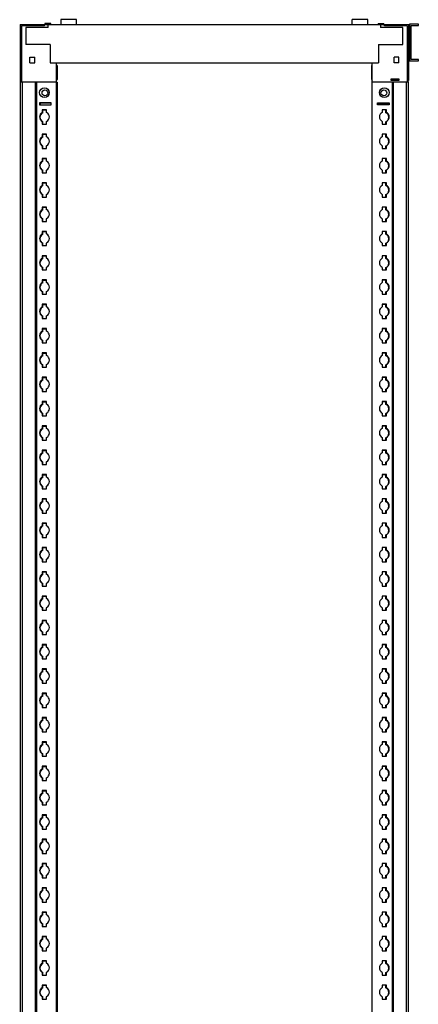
# Model space of a CAD drawing. Header units: millimetres. Extents: x 661 to 1073, y 194 to 2199.
# Tile 2 of 2: x 663 to 1073, y 1187 to 2199. Entities that reach past the tile are written whole.
import ezdxf

# ---------------------------------------------------------------- set-up
doc = ezdxf.new("R2010")
doc.units = ezdxf.units.MM
doc.header["$LTSCALE"] = 155.654341
doc.layers.get('0').update_dxf_attribs({"linetype": 'CONTINUOUS'})
doc.layers.add('INTFCLR_18', color=7, linetype='CONTINUOUS')
doc.layers.add('INTFCLR_86634', color=7, linetype='CONTINUOUS')

msp = doc.modelspace()

# ---------------------------------------------------------------- linework, layer by layer
at = {"color": 7}
for p, q in [((705.1, 2199.4), (705.1, 2194.4)), ((721.1, 2199.4), (705.1, 2199.4)), ((721.1, 2194.4), (721.1, 2199.4)), ((1005.1, 2194.4), (1005.1, 2199.4)), ((1021.1, 2199.4), (1005.1, 2199.4)), ((1021.1, 2194.4), (1021.1, 2199.4)), ((663.1, 2194.4), (663.1, 2136.9)), ((663.1, 2194.4), (1063.1, 2194.4)), ((664.6, 2192.9), (664.6, 2135.4)), ((688.1, 2192.9), (664.6, 2192.9)), ((669.1, 2191.4), (669.1, 2173.9)), ((692.1, 2191.4), (669.1, 2191.4)), ((688.1, 2192.9), (688.1, 2194.4)), ((688.6, 2195.4), (688.6, 2194.4)), ((694.6, 2195.4), (688.6, 2195.4)), ((692.1, 2191.4), (692.1, 2194.4)), ((694.6, 2194.4), (694.6, 2195.4)), ((1031.6, 2195.4), (1031.6, 2194.4)), ((1031.6, 2195.4), (1037.6, 2195.4)), ((1034.1, 2194.4), (1034.1, 2191.4)), ((1057.1, 2191.4), (1034.1, 2191.4)), ((1037.6, 2194.4), (1037.6, 2195.4)), ((1038.1, 2192.9), (1038.1, 2194.4)), ((1061.6, 2192.9), (1038.1, 2192.9)), ((1057.1, 2173.9), (1057.1, 2191.4)), ((1061.6, 2192.9), (1061.6, 2135.4)), ((1063.1, 2194.4), (1063.1, 2136.9)), ((1064.1, 2194), (1063.1, 2194)), ((1064.1, 2194.8), (1064.1, 2156.9)), ((1073.1, 2194.8), (1064.1, 2194.8)), ((1065.6, 2158.4), (1065.6, 2193.3)), ((1065.6, 2193.3), (1073.1, 2193.3)), ((1073.1, 2193.3), (1073.1, 2194.8)), ((694.1, 2173.9), (669.1, 2173.9)), ((694.1, 2173.9), (694.1, 2154.9)), ((1032.1, 2173.9), (1032.1, 2154.9)), ((1032.1, 2173.9), (1057.1, 2173.9)), ((1064.1, 2157.7), (1063.1, 2157.7)), ((1064.1, 2156.9), (1073.1, 2156.9)), ((1073.1, 2158.4), (1065.6, 2158.4)), ((1073.1, 2156.9), (1073.1, 2158.4)), ((694.1, 2154.9), (1032.1, 2154.9)), ((700.6, 250.9), (700.6, 2154.9)), ((701.1, 2152.1), (700.6, 2152.1)), ((701.1, 2152.1), (701.1, 2137.9)), ((1025.1, 2137.9), (1025.1, 2152.1)), ((1025.6, 2152.1), (1025.1, 2152.1)), ((1025.6, 250.9), (1025.6, 2154.9)), ((664.6, 2140.4), (663.1, 2140.4)), ((663.1, 2136.9), (664.6, 2136.9)), ((663.6, 2135.4), (663.6, 2136.9)), ((700.6, 2138.4), (701.1, 2138.4)), ((1025.1, 2138.4), (1025.6, 2138.4)), ((1045.1, 2136.9), (1045.1, 2138.4)), ((1045.1, 2138.4), (1053.1, 2138.4)), ((1053.1, 2136.9), (1045.1, 2136.9)), ((1053.1, 2138.4), (1053.1, 2136.9)), ((1061.6, 2140.4), (1063.1, 2140.4)), ((1063.1, 2136.9), (1061.6, 2136.9)), ((1062.6, 2135.4), (1062.6, 2136.9)), ((663.1, 2135.4), (663.1, 288.4)), ((663.1, 2135.4), (700.6, 2135.4)), ((665.3, 2135.4), (665.3, 288.4)), ((678.9, 288.4), (678.9, 2135.4)), ((680.1, 288.4), (680.1, 2135.4)), ((700.6, 2135.1), (701.1, 2135.1)), ((701.1, 2135.1), (701.1, 288.1)), ((1025.1, 2135.1), (1025.1, 288.1)), ((1025.1, 2135.1), (1025.6, 2135.1)), ((1025.6, 2135.4), (1063.1, 2135.4)), ((1046.1, 2135.4), (1046.1, 288.4)), ((1047.2, 2135.4), (1047.2, 288.4)), ((1060.8, 288.4), (1060.8, 2135.4)), ((1063.1, 288.4), (1063.1, 2135.4)), ((683.1, 2113.9), (683.1, 2111.9)), ((695.1, 2113.9), (683.1, 2113.9)), ((683.1, 2111.9), (695.1, 2111.9)), ((683.6, 2113.6), (683.6, 2111.9)), ((695.1, 2113.6), (683.6, 2113.6)), ((685.9, 2106.7), (685.9, 2104)), ((690.2, 2106.7), (685.9, 2106.7)), ((686.4, 2103.7), (686.4, 2106.5)), ((686.4, 2106.5), (690.2, 2106.5)), ((690.2, 2104), (690.2, 2106.7)), ((695.1, 2111.9), (695.1, 2113.9)), ((1031.1, 2111.9), (1031.1, 2113.9)), ((1031.1, 2113.9), (1043.1, 2113.9)), ((1031.1, 2113.6), (1042.6, 2113.6)), ((1043.1, 2111.9), (1031.1, 2111.9)), ((1035.9, 2106.7), (1035.9, 2104)), ((1040.2, 2106.7), (1035.9, 2106.7)), ((1039.7, 2106.5), (1035.9, 2106.5)), ((1039.7, 2103.7), (1039.7, 2106.5)), ((1040.2, 2104), (1040.2, 2106.7)), ((1042.6, 2113.6), (1042.6, 2111.9)), ((1043.1, 2113.9), (1043.1, 2111.9)), ((685.9, 2094.7), (685.9, 2092)), ((685.9, 2092), (690.2, 2092)), ((686.4, 2092), (686.4, 2094.5)), ((690.2, 2092), (690.2, 2094.7)), ((1035.9, 2094.7), (1035.9, 2092)), ((1035.9, 2092), (1040.2, 2092)), ((1039.7, 2092), (1039.7, 2094.5)), ((1040.2, 2092), (1040.2, 2094.7)), ((685.9, 2081.7), (685.9, 2079)), ((690.2, 2081.7), (685.9, 2081.7)), ((686.4, 2078.7), (686.4, 2081.5)), ((686.4, 2081.5), (690.2, 2081.5)), ((690.2, 2079), (690.2, 2081.7)), ((1035.9, 2081.7), (1035.9, 2079)), ((1040.2, 2081.7), (1035.9, 2081.7)), ((1039.7, 2081.5), (1035.9, 2081.5)), ((1039.7, 2078.7), (1039.7, 2081.5)), ((1040.2, 2079), (1040.2, 2081.7)), ((685.9, 2069.7), (685.9, 2067)), ((685.9, 2067), (690.2, 2067)), ((686.4, 2067), (686.4, 2069.5)), ((690.2, 2067), (690.2, 2069.7)), ((1035.9, 2069.7), (1035.9, 2067)), ((1035.9, 2067), (1040.2, 2067)), ((1039.7, 2067), (1039.7, 2069.5)), ((1040.2, 2067), (1040.2, 2069.7)), ((685.9, 2056.7), (685.9, 2054)), ((690.2, 2056.7), (685.9, 2056.7)), ((686.4, 2053.7), (686.4, 2056.5)), ((686.4, 2056.5), (690.2, 2056.5)), ((690.2, 2054), (690.2, 2056.7)), ((1035.9, 2056.7), (1035.9, 2054)), ((1040.2, 2056.7), (1035.9, 2056.7)), ((1039.7, 2056.5), (1035.9, 2056.5)), ((1039.7, 2053.7), (1039.7, 2056.5)), ((1040.2, 2054), (1040.2, 2056.7)), ((685.9, 2044.7), (685.9, 2042)), ((685.9, 2042), (690.2, 2042)), ((686.4, 2042), (686.4, 2044.5)), ((690.2, 2042), (690.2, 2044.7)), ((1035.9, 2044.7), (1035.9, 2042)), ((1035.9, 2042), (1040.2, 2042)), ((1039.7, 2042), (1039.7, 2044.5)), ((1040.2, 2042), (1040.2, 2044.7)), ((685.9, 2031.7), (685.9, 2029)), ((690.2, 2031.7), (685.9, 2031.7)), ((686.4, 2028.7), (686.4, 2031.5)), ((686.4, 2031.5), (690.2, 2031.5)), ((690.2, 2029), (690.2, 2031.7)), ((1035.9, 2031.7), (1035.9, 2029)), ((1040.2, 2031.7), (1035.9, 2031.7)), ((1039.7, 2031.5), (1035.9, 2031.5)), ((1039.7, 2028.7), (1039.7, 2031.5)), ((1040.2, 2029), (1040.2, 2031.7)), ((685.9, 2019.7), (685.9, 2017)), ((685.9, 2017), (690.2, 2017)), ((686.4, 2017), (686.4, 2019.5)), ((690.2, 2017), (690.2, 2019.7)), ((1035.9, 2019.7), (1035.9, 2017)), ((1035.9, 2017), (1040.2, 2017)), ((1039.7, 2017), (1039.7, 2019.5)), ((1040.2, 2017), (1040.2, 2019.7)), ((685.9, 2006.7), (685.9, 2004)), ((690.2, 2006.7), (685.9, 2006.7)), ((686.4, 2003.7), (686.4, 2006.5)), ((686.4, 2006.5), (690.2, 2006.5)), ((690.2, 2004), (690.2, 2006.7)), ((1035.9, 2006.7), (1035.9, 2004)), ((1040.2, 2006.7), (1035.9, 2006.7)), ((1039.7, 2006.5), (1035.9, 2006.5)), ((1039.7, 2003.7), (1039.7, 2006.5)), ((1040.2, 2004), (1040.2, 2006.7)), ((685.9, 1994.7), (685.9, 1992)), ((690.2, 1992), (690.2, 1994.7)), ((1035.9, 1994.7), (1035.9, 1992)), ((1040.2, 1992), (1040.2, 1994.7)), ((685.9, 1992), (690.2, 1992)), ((686.4, 1992), (686.4, 1994.5)), ((1035.9, 1992), (1040.2, 1992)), ((1039.7, 1992), (1039.7, 1994.5)), ((685.9, 1981.7), (685.9, 1979)), ((690.2, 1981.7), (685.9, 1981.7)), ((686.4, 1978.7), (686.4, 1981.5)), ((686.4, 1981.5), (690.2, 1981.5)), ((690.2, 1979), (690.2, 1981.7)), ((1035.9, 1981.7), (1035.9, 1979)), ((1040.2, 1981.7), (1035.9, 1981.7)), ((1039.7, 1981.5), (1035.9, 1981.5)), ((1039.7, 1978.7), (1039.7, 1981.5)), ((1040.2, 1979), (1040.2, 1981.7)), ((685.9, 1969.7), (685.9, 1967)), ((685.9, 1967), (690.2, 1967)), ((686.4, 1967), (686.4, 1969.5)), ((690.2, 1967), (690.2, 1969.7)), ((1035.9, 1969.7), (1035.9, 1967)), ((1035.9, 1967), (1040.2, 1967)), ((1039.7, 1967), (1039.7, 1969.5)), ((1040.2, 1967), (1040.2, 1969.7)), ((685.9, 1956.7), (685.9, 1954)), ((690.2, 1956.7), (685.9, 1956.7)), ((686.4, 1953.7), (686.4, 1956.5)), ((686.4, 1956.5), (690.2, 1956.5)), ((690.2, 1954), (690.2, 1956.7)), ((1035.9, 1956.7), (1035.9, 1954)), ((1040.2, 1956.7), (1035.9, 1956.7)), ((1039.7, 1956.5), (1035.9, 1956.5)), ((1039.7, 1953.7), (1039.7, 1956.5)), ((1040.2, 1954), (1040.2, 1956.7)), ((685.9, 1944.7), (685.9, 1942)), ((686.4, 1942), (686.4, 1944.5)), ((690.2, 1942), (690.2, 1944.7)), ((1035.9, 1944.7), (1035.9, 1942)), ((1039.7, 1942), (1039.7, 1944.5)), ((1040.2, 1942), (1040.2, 1944.7)), ((685.9, 1942), (690.2, 1942)), ((1035.9, 1942), (1040.2, 1942)), ((685.9, 1931.7), (685.9, 1929)), ((690.2, 1931.7), (685.9, 1931.7)), ((686.4, 1928.7), (686.4, 1931.5)), ((686.4, 1931.5), (690.2, 1931.5)), ((690.2, 1929), (690.2, 1931.7)), ((1035.9, 1931.7), (1035.9, 1929)), ((1040.2, 1931.7), (1035.9, 1931.7)), ((1039.7, 1931.5), (1035.9, 1931.5)), ((1039.7, 1928.7), (1039.7, 1931.5)), ((1040.2, 1929), (1040.2, 1931.7)), ((685.9, 1919.7), (685.9, 1917)), ((685.9, 1917), (690.2, 1917)), ((686.4, 1917), (686.4, 1919.5)), ((690.2, 1917), (690.2, 1919.7)), ((1035.9, 1919.7), (1035.9, 1917)), ((1035.9, 1917), (1040.2, 1917)), ((1039.7, 1917), (1039.7, 1919.5)), ((1040.2, 1917), (1040.2, 1919.7)), ((685.9, 1906.7), (685.9, 1904)), ((690.2, 1906.7), (685.9, 1906.7)), ((686.4, 1903.7), (686.4, 1906.5)), ((686.4, 1906.5), (690.2, 1906.5)), ((690.2, 1904), (690.2, 1906.7)), ((1035.9, 1906.7), (1035.9, 1904)), ((1040.2, 1906.7), (1035.9, 1906.7)), ((1039.7, 1906.5), (1035.9, 1906.5)), ((1039.7, 1903.7), (1039.7, 1906.5)), ((1040.2, 1904), (1040.2, 1906.7)), ((685.9, 1894.7), (685.9, 1892)), ((686.4, 1892), (686.4, 1894.5)), ((690.2, 1892), (690.2, 1894.7)), ((1035.9, 1894.7), (1035.9, 1892)), ((1039.7, 1892), (1039.7, 1894.5)), ((1040.2, 1892), (1040.2, 1894.7)), ((685.9, 1892), (690.2, 1892)), ((1035.9, 1892), (1040.2, 1892)), ((685.9, 1881.7), (685.9, 1879)), ((690.2, 1881.7), (685.9, 1881.7)), ((686.4, 1878.7), (686.4, 1881.5)), ((686.4, 1881.5), (690.2, 1881.5)), ((690.2, 1879), (690.2, 1881.7)), ((1035.9, 1881.7), (1035.9, 1879)), ((1040.2, 1881.7), (1035.9, 1881.7)), ((1039.7, 1881.5), (1035.9, 1881.5)), ((1039.7, 1878.7), (1039.7, 1881.5)), ((1040.2, 1879), (1040.2, 1881.7)), ((685.9, 1869.7), (685.9, 1867)), ((685.9, 1867), (690.2, 1867)), ((686.4, 1867), (686.4, 1869.5)), ((690.2, 1867), (690.2, 1869.7)), ((1035.9, 1869.7), (1035.9, 1867)), ((1035.9, 1867), (1040.2, 1867)), ((1039.7, 1867), (1039.7, 1869.5)), ((1040.2, 1867), (1040.2, 1869.7)), ((685.9, 1856.7), (685.9, 1854)), ((690.2, 1856.7), (685.9, 1856.7)), ((686.4, 1853.7), (686.4, 1856.5)), ((686.4, 1856.5), (690.2, 1856.5)), ((690.2, 1854), (690.2, 1856.7)), ((1035.9, 1856.7), (1035.9, 1854)), ((1040.2, 1856.7), (1035.9, 1856.7)), ((1039.7, 1856.5), (1035.9, 1856.5)), ((1039.7, 1853.7), (1039.7, 1856.5)), ((1040.2, 1854), (1040.2, 1856.7)), ((685.9, 1844.7), (685.9, 1842)), ((686.4, 1842), (686.4, 1844.5)), ((690.2, 1842), (690.2, 1844.7)), ((1035.9, 1844.7), (1035.9, 1842)), ((1039.7, 1842), (1039.7, 1844.5)), ((1040.2, 1842), (1040.2, 1844.7)), ((685.9, 1842), (690.2, 1842)), ((1035.9, 1842), (1040.2, 1842)), ((685.9, 1831.7), (685.9, 1829)), ((690.2, 1831.7), (685.9, 1831.7)), ((686.4, 1828.7), (686.4, 1831.5)), ((686.4, 1831.5), (690.2, 1831.5)), ((690.2, 1829), (690.2, 1831.7)), ((1035.9, 1831.7), (1035.9, 1829)), ((1040.2, 1831.7), (1035.9, 1831.7)), ((1039.7, 1831.5), (1035.9, 1831.5)), ((1039.7, 1828.7), (1039.7, 1831.5)), ((1040.2, 1829), (1040.2, 1831.7)), ((685.9, 1819.7), (685.9, 1817)), ((685.9, 1817), (690.2, 1817)), ((686.4, 1817), (686.4, 1819.5)), ((690.2, 1817), (690.2, 1819.7)), ((1035.9, 1819.7), (1035.9, 1817)), ((1035.9, 1817), (1040.2, 1817)), ((1039.7, 1817), (1039.7, 1819.5)), ((1040.2, 1817), (1040.2, 1819.7)), ((685.9, 1806.7), (685.9, 1804)), ((690.2, 1806.7), (685.9, 1806.7)), ((686.4, 1803.7), (686.4, 1806.5)), ((686.4, 1806.5), (690.2, 1806.5)), ((690.2, 1804), (690.2, 1806.7)), ((1035.9, 1806.7), (1035.9, 1804)), ((1040.2, 1806.7), (1035.9, 1806.7)), ((1039.7, 1806.5), (1035.9, 1806.5)), ((1039.7, 1803.7), (1039.7, 1806.5)), ((1040.2, 1804), (1040.2, 1806.7)), ((685.9, 1794.7), (685.9, 1792)), ((686.4, 1792), (686.4, 1794.5)), ((690.2, 1792), (690.2, 1794.7)), ((1035.9, 1794.7), (1035.9, 1792)), ((1039.7, 1792), (1039.7, 1794.5)), ((1040.2, 1792), (1040.2, 1794.7)), ((685.9, 1792), (690.2, 1792)), ((1035.9, 1792), (1040.2, 1792)), ((685.9, 1781.7), (685.9, 1779)), ((690.2, 1781.7), (685.9, 1781.7)), ((686.4, 1778.7), (686.4, 1781.5)), ((686.4, 1781.5), (690.2, 1781.5)), ((690.2, 1779), (690.2, 1781.7)), ((1035.9, 1781.7), (1035.9, 1779)), ((1040.2, 1781.7), (1035.9, 1781.7)), ((1039.7, 1781.5), (1035.9, 1781.5)), ((1039.7, 1778.7), (1039.7, 1781.5)), ((1040.2, 1779), (1040.2, 1781.7)), ((685.9, 1769.7), (685.9, 1767)), ((685.9, 1767), (690.2, 1767)), ((686.4, 1767), (686.4, 1769.5)), ((690.2, 1767), (690.2, 1769.7)), ((1035.9, 1769.7), (1035.9, 1767)), ((1035.9, 1767), (1040.2, 1767)), ((1039.7, 1767), (1039.7, 1769.5)), ((1040.2, 1767), (1040.2, 1769.7)), ((685.9, 1756.7), (685.9, 1754)), ((690.2, 1756.7), (685.9, 1756.7)), ((686.4, 1753.7), (686.4, 1756.5)), ((686.4, 1756.5), (690.2, 1756.5)), ((690.2, 1754), (690.2, 1756.7)), ((1035.9, 1756.7), (1035.9, 1754)), ((1040.2, 1756.7), (1035.9, 1756.7)), ((1039.7, 1756.5), (1035.9, 1756.5)), ((1039.7, 1753.7), (1039.7, 1756.5)), ((1040.2, 1754), (1040.2, 1756.7)), ((685.9, 1744.7), (685.9, 1742)), ((685.9, 1742), (690.2, 1742)), ((686.4, 1742), (686.4, 1744.5)), ((690.2, 1742), (690.2, 1744.7)), ((1035.9, 1744.7), (1035.9, 1742)), ((1035.9, 1742), (1040.2, 1742)), ((1039.7, 1742), (1039.7, 1744.5)), ((1040.2, 1742), (1040.2, 1744.7)), ((685.9, 1731.7), (685.9, 1729)), ((690.2, 1731.7), (685.9, 1731.7)), ((686.4, 1728.7), (686.4, 1731.5)), ((686.4, 1731.5), (690.2, 1731.5)), ((690.2, 1729), (690.2, 1731.7)), ((1035.9, 1731.7), (1035.9, 1729)), ((1040.2, 1731.7), (1035.9, 1731.7)), ((1039.7, 1731.5), (1035.9, 1731.5)), ((1039.7, 1728.7), (1039.7, 1731.5)), ((1040.2, 1729), (1040.2, 1731.7)), ((685.9, 1719.7), (685.9, 1717)), ((685.9, 1717), (690.2, 1717)), ((686.4, 1717), (686.4, 1719.5)), ((690.2, 1717), (690.2, 1719.7)), ((1035.9, 1719.7), (1035.9, 1717)), ((1035.9, 1717), (1040.2, 1717)), ((1039.7, 1717), (1039.7, 1719.5)), ((1040.2, 1717), (1040.2, 1719.7)), ((685.9, 1706.7), (685.9, 1704)), ((690.2, 1706.7), (685.9, 1706.7)), ((686.4, 1703.7), (686.4, 1706.5)), ((686.4, 1706.5), (690.2, 1706.5)), ((690.2, 1704), (690.2, 1706.7)), ((1035.9, 1706.7), (1035.9, 1704)), ((1040.2, 1706.7), (1035.9, 1706.7)), ((1039.7, 1706.5), (1035.9, 1706.5)), ((1039.7, 1703.7), (1039.7, 1706.5)), ((1040.2, 1704), (1040.2, 1706.7)), ((685.9, 1694.7), (685.9, 1692)), ((685.9, 1692), (690.2, 1692)), ((686.4, 1692), (686.4, 1694.5)), ((690.2, 1692), (690.2, 1694.7)), ((1035.9, 1694.7), (1035.9, 1692)), ((1035.9, 1692), (1040.2, 1692)), ((1039.7, 1692), (1039.7, 1694.5)), ((1040.2, 1692), (1040.2, 1694.7)), ((685.9, 1681.7), (685.9, 1679)), ((690.2, 1681.7), (685.9, 1681.7)), ((686.4, 1678.7), (686.4, 1681.5)), ((686.4, 1681.5), (690.2, 1681.5)), ((690.2, 1679), (690.2, 1681.7)), ((1035.9, 1681.7), (1035.9, 1679)), ((1040.2, 1681.7), (1035.9, 1681.7)), ((1039.7, 1681.5), (1035.9, 1681.5)), ((1039.7, 1678.7), (1039.7, 1681.5)), ((1040.2, 1679), (1040.2, 1681.7)), ((685.9, 1669.7), (685.9, 1667)), ((685.9, 1667), (690.2, 1667)), ((686.4, 1667), (686.4, 1669.5)), ((690.2, 1667), (690.2, 1669.7)), ((1035.9, 1669.7), (1035.9, 1667)), ((1035.9, 1667), (1040.2, 1667)), ((1039.7, 1667), (1039.7, 1669.5)), ((1040.2, 1667), (1040.2, 1669.7)), ((685.9, 1656.7), (685.9, 1654)), ((690.2, 1656.7), (685.9, 1656.7)), ((686.4, 1653.7), (686.4, 1656.5)), ((686.4, 1656.5), (690.2, 1656.5)), ((690.2, 1654), (690.2, 1656.7)), ((1035.9, 1656.7), (1035.9, 1654)), ((1040.2, 1656.7), (1035.9, 1656.7)), ((1039.7, 1656.5), (1035.9, 1656.5)), ((1039.7, 1653.7), (1039.7, 1656.5)), ((1040.2, 1654), (1040.2, 1656.7)), ((685.9, 1644.7), (685.9, 1642)), ((685.9, 1642), (690.2, 1642)), ((686.4, 1642), (686.4, 1644.5)), ((690.2, 1642), (690.2, 1644.7)), ((1035.9, 1644.7), (1035.9, 1642)), ((1035.9, 1642), (1040.2, 1642)), ((1039.7, 1642), (1039.7, 1644.5)), ((1040.2, 1642), (1040.2, 1644.7)), ((685.9, 1631.7), (685.9, 1629)), ((690.2, 1631.7), (685.9, 1631.7)), ((686.4, 1628.7), (686.4, 1631.5)), ((686.4, 1631.5), (690.2, 1631.5)), ((690.2, 1629), (690.2, 1631.7)), ((1035.9, 1631.7), (1035.9, 1629)), ((1040.2, 1631.7), (1035.9, 1631.7)), ((1039.7, 1631.5), (1035.9, 1631.5)), ((1039.7, 1628.7), (1039.7, 1631.5)), ((1040.2, 1629), (1040.2, 1631.7)), ((685.9, 1619.7), (685.9, 1617)), ((685.9, 1617), (690.2, 1617)), ((686.4, 1617), (686.4, 1619.5)), ((690.2, 1617), (690.2, 1619.7)), ((1035.9, 1619.7), (1035.9, 1617)), ((1035.9, 1617), (1040.2, 1617)), ((1039.7, 1617), (1039.7, 1619.5)), ((1040.2, 1617), (1040.2, 1619.7)), ((685.9, 1606.7), (685.9, 1604)), ((690.2, 1606.7), (685.9, 1606.7)), ((686.4, 1603.7), (686.4, 1606.5)), ((686.4, 1606.5), (690.2, 1606.5)), ((690.2, 1604), (690.2, 1606.7)), ((1035.9, 1606.7), (1035.9, 1604)), ((1040.2, 1606.7), (1035.9, 1606.7)), ((1039.7, 1606.5), (1035.9, 1606.5)), ((1039.7, 1603.7), (1039.7, 1606.5)), ((1040.2, 1604), (1040.2, 1606.7)), ((685.9, 1594.7), (685.9, 1592)), ((685.9, 1592), (690.2, 1592)), ((686.4, 1592), (686.4, 1594.5)), ((690.2, 1592), (690.2, 1594.7)), ((1035.9, 1594.7), (1035.9, 1592)), ((1035.9, 1592), (1040.2, 1592)), ((1039.7, 1592), (1039.7, 1594.5)), ((1040.2, 1592), (1040.2, 1594.7)), ((685.9, 1581.7), (685.9, 1579)), ((690.2, 1581.7), (685.9, 1581.7)), ((686.4, 1578.7), (686.4, 1581.5)), ((686.4, 1581.5), (690.2, 1581.5)), ((690.2, 1579), (690.2, 1581.7)), ((1035.9, 1581.7), (1035.9, 1579)), ((1040.2, 1581.7), (1035.9, 1581.7)), ((1039.7, 1581.5), (1035.9, 1581.5)), ((1039.7, 1578.7), (1039.7, 1581.5)), ((1040.2, 1579), (1040.2, 1581.7)), ((685.9, 1569.7), (685.9, 1567)), ((686.4, 1567), (686.4, 1569.5)), ((690.2, 1567), (690.2, 1569.7)), ((1035.9, 1569.7), (1035.9, 1567)), ((1039.7, 1567), (1039.7, 1569.5)), ((1040.2, 1567), (1040.2, 1569.7)), ((685.9, 1567), (690.2, 1567)), ((1035.9, 1567), (1040.2, 1567)), ((685.9, 1556.7), (685.9, 1554)), ((690.2, 1556.7), (685.9, 1556.7)), ((686.4, 1553.7), (686.4, 1556.5)), ((686.4, 1556.5), (690.2, 1556.5)), ((690.2, 1554), (690.2, 1556.7)), ((1035.9, 1556.7), (1035.9, 1554)), ((1040.2, 1556.7), (1035.9, 1556.7)), ((1039.7, 1556.5), (1035.9, 1556.5)), ((1039.7, 1553.7), (1039.7, 1556.5)), ((1040.2, 1554), (1040.2, 1556.7)), ((685.9, 1544.7), (685.9, 1542)), ((685.9, 1542), (690.2, 1542)), ((686.4, 1542), (686.4, 1544.5)), ((690.2, 1542), (690.2, 1544.7)), ((1035.9, 1544.7), (1035.9, 1542)), ((1035.9, 1542), (1040.2, 1542)), ((1039.7, 1542), (1039.7, 1544.5)), ((1040.2, 1542), (1040.2, 1544.7)), ((685.9, 1531.7), (685.9, 1529)), ((690.2, 1531.7), (685.9, 1531.7)), ((686.4, 1528.7), (686.4, 1531.5)), ((686.4, 1531.5), (690.2, 1531.5)), ((690.2, 1529), (690.2, 1531.7)), ((1035.9, 1531.7), (1035.9, 1529)), ((1040.2, 1531.7), (1035.9, 1531.7)), ((1039.7, 1531.5), (1035.9, 1531.5)), ((1039.7, 1528.7), (1039.7, 1531.5)), ((1040.2, 1529), (1040.2, 1531.7)), ((685.9, 1519.7), (685.9, 1517)), ((686.4, 1517), (686.4, 1519.5)), ((690.2, 1517), (690.2, 1519.7)), ((1035.9, 1519.7), (1035.9, 1517)), ((1039.7, 1517), (1039.7, 1519.5)), ((1040.2, 1517), (1040.2, 1519.7)), ((685.9, 1517), (690.2, 1517)), ((1035.9, 1517), (1040.2, 1517)), ((685.9, 1506.7), (685.9, 1504)), ((690.2, 1506.7), (685.9, 1506.7)), ((686.4, 1503.7), (686.4, 1506.5)), ((686.4, 1506.5), (690.2, 1506.5)), ((690.2, 1504), (690.2, 1506.7)), ((1035.9, 1506.7), (1035.9, 1504)), ((1040.2, 1506.7), (1035.9, 1506.7)), ((1039.7, 1506.5), (1035.9, 1506.5)), ((1039.7, 1503.7), (1039.7, 1506.5)), ((1040.2, 1504), (1040.2, 1506.7)), ((685.9, 1494.7), (685.9, 1492)), ((685.9, 1492), (690.2, 1492)), ((686.4, 1492), (686.4, 1494.5)), ((690.2, 1492), (690.2, 1494.7)), ((1035.9, 1494.7), (1035.9, 1492)), ((1035.9, 1492), (1040.2, 1492)), ((1039.7, 1492), (1039.7, 1494.5)), ((1040.2, 1492), (1040.2, 1494.7)), ((685.9, 1481.7), (685.9, 1479)), ((690.2, 1481.7), (685.9, 1481.7)), ((686.4, 1478.7), (686.4, 1481.5)), ((686.4, 1481.5), (690.2, 1481.5)), ((690.2, 1479), (690.2, 1481.7)), ((1035.9, 1481.7), (1035.9, 1479)), ((1040.2, 1481.7), (1035.9, 1481.7)), ((1039.7, 1481.5), (1035.9, 1481.5)), ((1039.7, 1478.7), (1039.7, 1481.5)), ((1040.2, 1479), (1040.2, 1481.7)), ((685.9, 1469.7), (685.9, 1467)), ((686.4, 1467), (686.4, 1469.5)), ((690.2, 1467), (690.2, 1469.7)), ((1035.9, 1469.7), (1035.9, 1467)), ((1039.7, 1467), (1039.7, 1469.5)), ((1040.2, 1467), (1040.2, 1469.7)), ((685.9, 1467), (690.2, 1467)), ((1035.9, 1467), (1040.2, 1467)), ((685.9, 1456.7), (685.9, 1454)), ((690.2, 1456.7), (685.9, 1456.7)), ((686.4, 1453.7), (686.4, 1456.5)), ((686.4, 1456.5), (690.2, 1456.5)), ((690.2, 1454), (690.2, 1456.7)), ((1035.9, 1456.7), (1035.9, 1454)), ((1040.2, 1456.7), (1035.9, 1456.7)), ((1039.7, 1456.5), (1035.9, 1456.5)), ((1039.7, 1453.7), (1039.7, 1456.5)), ((1040.2, 1454), (1040.2, 1456.7)), ((685.9, 1444.7), (685.9, 1442)), ((685.9, 1442), (690.2, 1442)), ((686.4, 1442), (686.4, 1444.5)), ((690.2, 1442), (690.2, 1444.7)), ((1035.9, 1444.7), (1035.9, 1442)), ((1035.9, 1442), (1040.2, 1442)), ((1039.7, 1442), (1039.7, 1444.5)), ((1040.2, 1442), (1040.2, 1444.7)), ((685.9, 1431.7), (685.9, 1429)), ((690.2, 1431.7), (685.9, 1431.7)), ((686.4, 1428.7), (686.4, 1431.5)), ((686.4, 1431.5), (690.2, 1431.5)), ((690.2, 1429), (690.2, 1431.7)), ((1035.9, 1431.7), (1035.9, 1429)), ((1040.2, 1431.7), (1035.9, 1431.7)), ((1039.7, 1431.5), (1035.9, 1431.5)), ((1039.7, 1428.7), (1039.7, 1431.5)), ((1040.2, 1429), (1040.2, 1431.7)), ((685.9, 1419.7), (685.9, 1417)), ((686.4, 1417), (686.4, 1419.5)), ((690.2, 1417), (690.2, 1419.7)), ((1035.9, 1419.7), (1035.9, 1417)), ((1039.7, 1417), (1039.7, 1419.5)), ((1040.2, 1417), (1040.2, 1419.7)), ((685.9, 1417), (690.2, 1417)), ((1035.9, 1417), (1040.2, 1417)), ((685.9, 1406.7), (685.9, 1404)), ((690.2, 1406.7), (685.9, 1406.7)), ((686.4, 1403.7), (686.4, 1406.5)), ((686.4, 1406.5), (690.2, 1406.5)), ((690.2, 1404), (690.2, 1406.7)), ((1035.9, 1406.7), (1035.9, 1404)), ((1040.2, 1406.7), (1035.9, 1406.7)), ((1039.7, 1406.5), (1035.9, 1406.5)), ((1039.7, 1403.7), (1039.7, 1406.5)), ((1040.2, 1404), (1040.2, 1406.7)), ((685.9, 1394.7), (685.9, 1392)), ((685.9, 1392), (690.2, 1392)), ((686.4, 1392), (686.4, 1394.5)), ((690.2, 1392), (690.2, 1394.7)), ((1035.9, 1394.7), (1035.9, 1392)), ((1035.9, 1392), (1040.2, 1392)), ((1039.7, 1392), (1039.7, 1394.5)), ((1040.2, 1392), (1040.2, 1394.7)), ((685.9, 1381.7), (685.9, 1379)), ((690.2, 1381.7), (685.9, 1381.7)), ((686.4, 1378.7), (686.4, 1381.5)), ((686.4, 1381.5), (690.2, 1381.5)), ((690.2, 1379), (690.2, 1381.7)), ((1035.9, 1381.7), (1035.9, 1379)), ((1040.2, 1381.7), (1035.9, 1381.7)), ((1039.7, 1381.5), (1035.9, 1381.5)), ((1039.7, 1378.7), (1039.7, 1381.5)), ((1040.2, 1379), (1040.2, 1381.7)), ((685.9, 1369.7), (685.9, 1367)), ((685.9, 1367), (690.2, 1367)), ((686.4, 1367), (686.4, 1369.5)), ((690.2, 1367), (690.2, 1369.7)), ((1035.9, 1369.7), (1035.9, 1367)), ((1035.9, 1367), (1040.2, 1367)), ((1039.7, 1367), (1039.7, 1369.5)), ((1040.2, 1367), (1040.2, 1369.7)), ((685.9, 1356.7), (685.9, 1354)), ((690.2, 1356.7), (685.9, 1356.7)), ((686.4, 1353.7), (686.4, 1356.5)), ((686.4, 1356.5), (690.2, 1356.5)), ((690.2, 1354), (690.2, 1356.7)), ((1035.9, 1356.7), (1035.9, 1354)), ((1040.2, 1356.7), (1035.9, 1356.7)), ((1039.7, 1356.5), (1035.9, 1356.5)), ((1039.7, 1353.7), (1039.7, 1356.5)), ((1040.2, 1354), (1040.2, 1356.7)), ((685.9, 1344.7), (685.9, 1342)), ((685.9, 1342), (690.2, 1342)), ((686.4, 1342), (686.4, 1344.5)), ((690.2, 1342), (690.2, 1344.7)), ((1035.9, 1344.7), (1035.9, 1342)), ((1035.9, 1342), (1040.2, 1342)), ((1039.7, 1342), (1039.7, 1344.5)), ((1040.2, 1342), (1040.2, 1344.7)), ((685.9, 1331.7), (685.9, 1329)), ((690.2, 1331.7), (685.9, 1331.7)), ((686.4, 1328.7), (686.4, 1331.5)), ((686.4, 1331.5), (690.2, 1331.5)), ((690.2, 1329), (690.2, 1331.7)), ((1040.2, 1331.7), (1035.9, 1331.7)), ((1035.9, 1331.7), (1035.9, 1329)), ((1039.7, 1331.5), (1035.9, 1331.5)), ((1039.7, 1328.7), (1039.7, 1331.5)), ((1040.2, 1329), (1040.2, 1331.7)), ((685.9, 1319.7), (685.9, 1317)), ((685.9, 1317), (690.2, 1317)), ((686.4, 1317), (686.4, 1319.5)), ((690.2, 1317), (690.2, 1319.7)), ((1035.9, 1319.7), (1035.9, 1317)), ((1035.9, 1317), (1040.2, 1317)), ((1039.7, 1317), (1039.7, 1319.5)), ((1040.2, 1317), (1040.2, 1319.7)), ((685.9, 1306.7), (685.9, 1304)), ((690.2, 1306.7), (685.9, 1306.7)), ((686.4, 1303.7), (686.4, 1306.5)), ((686.4, 1306.5), (690.2, 1306.5)), ((690.2, 1304), (690.2, 1306.7)), ((1040.2, 1306.7), (1035.9, 1306.7)), ((1035.9, 1306.7), (1035.9, 1304)), ((1039.7, 1306.5), (1035.9, 1306.5)), ((1039.7, 1303.7), (1039.7, 1306.5)), ((1040.2, 1304), (1040.2, 1306.7)), ((685.9, 1294.7), (685.9, 1292)), ((685.9, 1292), (690.2, 1292)), ((686.4, 1292), (686.4, 1294.5)), ((690.2, 1292), (690.2, 1294.7)), ((1035.9, 1294.7), (1035.9, 1292)), ((1035.9, 1292), (1040.2, 1292)), ((1039.7, 1292), (1039.7, 1294.5)), ((1040.2, 1292), (1040.2, 1294.7)), ((685.9, 1281.7), (685.9, 1279)), ((690.2, 1281.7), (685.9, 1281.7)), ((686.4, 1278.7), (686.4, 1281.5)), ((686.4, 1281.5), (690.2, 1281.5)), ((690.2, 1279), (690.2, 1281.7)), ((1040.2, 1281.7), (1035.9, 1281.7)), ((1035.9, 1281.7), (1035.9, 1279)), ((1039.7, 1281.5), (1035.9, 1281.5)), ((1039.7, 1278.7), (1039.7, 1281.5)), ((1040.2, 1279), (1040.2, 1281.7)), ((685.9, 1269.7), (685.9, 1267)), ((685.9, 1267), (690.2, 1267)), ((686.4, 1267), (686.4, 1269.5)), ((690.2, 1267), (690.2, 1269.7)), ((1035.9, 1269.7), (1035.9, 1267)), ((1035.9, 1267), (1040.2, 1267)), ((1039.7, 1267), (1039.7, 1269.5)), ((1040.2, 1267), (1040.2, 1269.7)), ((685.9, 1256.7), (685.9, 1254)), ((690.2, 1256.7), (685.9, 1256.7)), ((686.4, 1253.7), (686.4, 1256.5)), ((686.4, 1256.5), (690.2, 1256.5)), ((690.2, 1254), (690.2, 1256.7)), ((1040.2, 1256.7), (1035.9, 1256.7)), ((1035.9, 1256.7), (1035.9, 1254)), ((1039.7, 1256.5), (1035.9, 1256.5)), ((1039.7, 1253.7), (1039.7, 1256.5)), ((1040.2, 1254), (1040.2, 1256.7)), ((685.9, 1244.7), (685.9, 1242)), ((685.9, 1242), (690.2, 1242)), ((686.4, 1242), (686.4, 1244.5)), ((690.2, 1242), (690.2, 1244.7)), ((1035.9, 1244.7), (1035.9, 1242)), ((1035.9, 1242), (1040.2, 1242)), ((1039.7, 1242), (1039.7, 1244.5)), ((1040.2, 1242), (1040.2, 1244.7)), ((685.9, 1231.7), (685.9, 1229)), ((690.2, 1231.7), (685.9, 1231.7)), ((686.4, 1228.7), (686.4, 1231.5)), ((686.4, 1231.5), (690.2, 1231.5)), ((690.2, 1229), (690.2, 1231.7)), ((1040.2, 1231.7), (1035.9, 1231.7)), ((1035.9, 1231.7), (1035.9, 1229)), ((1039.7, 1231.5), (1035.9, 1231.5)), ((1039.7, 1228.7), (1039.7, 1231.5)), ((1040.2, 1229), (1040.2, 1231.7)), ((685.9, 1219.7), (685.9, 1217)), ((685.9, 1217), (690.2, 1217)), ((686.4, 1217), (686.4, 1219.5)), ((690.2, 1217), (690.2, 1219.7)), ((1035.9, 1219.7), (1035.9, 1217)), ((1035.9, 1217), (1040.2, 1217)), ((1039.7, 1217), (1039.7, 1219.5)), ((1040.2, 1217), (1040.2, 1219.7)), ((685.9, 1206.7), (685.9, 1204)), ((690.2, 1206.7), (685.9, 1206.7)), ((686.4, 1203.7), (686.4, 1206.5)), ((686.4, 1206.5), (690.2, 1206.5)), ((690.2, 1204), (690.2, 1206.7)), ((1040.2, 1206.7), (1035.9, 1206.7)), ((1035.9, 1206.7), (1035.9, 1204)), ((1039.7, 1206.5), (1035.9, 1206.5)), ((1039.7, 1203.7), (1039.7, 1206.5)), ((1040.2, 1204), (1040.2, 1206.7)), ((685.9, 1194.7), (685.9, 1192)), ((685.9, 1192), (690.2, 1192)), ((686.4, 1192), (686.4, 1194.5)), ((690.2, 1192), (690.2, 1194.7)), ((1035.9, 1194.7), (1035.9, 1192)), ((1035.9, 1192), (1040.2, 1192)), ((1039.7, 1192), (1039.7, 1194.5)), ((1040.2, 1192), (1040.2, 1194.7))]:
    msp.add_line(p, q, dxfattribs=at)
for centre in [(688.1, 2124.4), (1038.1, 2124.4)]:
    msp.add_circle(centre, 5, dxfattribs=at)
for centre, radius, start, end in [((700.1, 2155.6), 1, 300.0637, 307.9895), ((1026.1, 2155.6), 1, 232.0126, 239.9333), ((698.6, 2137.9), 2.5, 323.8324, 0), ((1027.6, 2137.9), 2.5, 180, 216.1738), ((688.1, 2099.4), 5.1, 114.9337, 245.0663), ((688.6, 2099.1), 5.1, 114.9337, 245.0663), ((688.1, 2099.4), 5.1, 294.9337, 65.0663), ((1038.1, 2099.4), 5.1, 114.9337, 245.0663), ((1037.6, 2099.1), 5.1, 294.9337, 65.0663), ((1038.1, 2099.4), 5.1, 294.9337, 65.0663), ((688.1, 2074.4), 5.1, 114.9337, 245.0663), ((688.6, 2074.1), 5.1, 114.9337, 245.0663), ((688.1, 2074.4), 5.1, 294.9337, 65.0663), ((1038.1, 2074.4), 5.1, 114.9337, 245.0663), ((1037.6, 2074.1), 5.1, 294.9337, 65.0663), ((1038.1, 2074.4), 5.1, 294.9337, 65.0663), ((688.1, 2049.4), 5.1, 114.9337, 245.0663), ((688.6, 2049.1), 5.1, 114.9337, 245.0663), ((688.1, 2049.4), 5.1, 294.9337, 65.0663), ((1038.1, 2049.4), 5.1, 114.9337, 245.0663), ((1037.6, 2049.1), 5.1, 294.9337, 65.0663), ((1038.1, 2049.4), 5.1, 294.9337, 65.0663), ((688.1, 2024.4), 5.1, 114.9337, 245.0663), ((688.6, 2024.1), 5.1, 114.9337, 245.0663), ((688.1, 2024.4), 5.1, 294.9337, 65.0663), ((1038.1, 2024.4), 5.1, 114.9337, 245.0663), ((1037.6, 2024.1), 5.1, 294.9337, 65.0663), ((1038.1, 2024.4), 5.1, 294.9337, 65.0663), ((688.1, 1999.4), 5.1, 114.9337, 245.0663), ((688.6, 1999.1), 5.1, 114.9337, 245.0663), ((688.1, 1999.4), 5.1, 294.9337, 65.0663), ((1038.1, 1999.4), 5.1, 114.9337, 245.0663), ((1037.6, 1999.1), 5.1, 294.9337, 65.0663), ((1038.1, 1999.4), 5.1, 294.9337, 65.0663), ((688.1, 1974.4), 5.1, 114.9337, 245.0663), ((688.6, 1974.1), 5.1, 114.9337, 245.0663), ((688.1, 1974.4), 5.1, 294.9337, 65.0663), ((1038.1, 1974.4), 5.1, 114.9337, 245.0663), ((1037.6, 1974.1), 5.1, 294.9337, 65.0663), ((1038.1, 1974.4), 5.1, 294.9337, 65.0663), ((688.1, 1949.4), 5.1, 114.9337, 245.0663), ((688.6, 1949.1), 5.1, 114.9337, 245.0663), ((688.1, 1949.4), 5.1, 294.9337, 65.0663), ((1038.1, 1949.4), 5.1, 114.9337, 245.0663), ((1037.6, 1949.1), 5.1, 294.9337, 65.0663), ((1038.1, 1949.4), 5.1, 294.9337, 65.0663), ((688.1, 1924.4), 5.1, 114.9337, 245.0663), ((688.6, 1924.1), 5.1, 114.9337, 245.0663), ((688.1, 1924.4), 5.1, 294.9337, 65.0663), ((1038.1, 1924.4), 5.1, 114.9337, 245.0663), ((1037.6, 1924.1), 5.1, 294.9337, 65.0663), ((1038.1, 1924.4), 5.1, 294.9337, 65.0663), ((688.1, 1899.4), 5.1, 114.9337, 245.0663), ((688.6, 1899.1), 5.1, 114.9337, 245.0663), ((688.1, 1899.4), 5.1, 294.9337, 65.0663), ((1038.1, 1899.4), 5.1, 114.9337, 245.0663), ((1037.6, 1899.1), 5.1, 294.9337, 65.0663), ((1038.1, 1899.4), 5.1, 294.9337, 65.0663), ((688.1, 1874.4), 5.1, 114.9337, 245.0663), ((688.6, 1874.1), 5.1, 114.9337, 245.0663), ((688.1, 1874.4), 5.1, 294.9337, 65.0663), ((1038.1, 1874.4), 5.1, 114.9337, 245.0663), ((1037.6, 1874.1), 5.1, 294.9337, 65.0663), ((1038.1, 1874.4), 5.1, 294.9337, 65.0663), ((688.1, 1849.4), 5.1, 114.9337, 245.0663), ((688.6, 1849.1), 5.1, 114.9337, 245.0663), ((688.1, 1849.4), 5.1, 294.9337, 65.0663), ((1038.1, 1849.4), 5.1, 114.9337, 245.0663), ((1037.6, 1849.1), 5.1, 294.9337, 65.0663), ((1038.1, 1849.4), 5.1, 294.9337, 65.0663), ((688.1, 1824.4), 5.1, 114.9337, 245.0663), ((688.6, 1824.1), 5.1, 114.9337, 245.0663), ((688.1, 1824.4), 5.1, 294.9337, 65.0663), ((1038.1, 1824.4), 5.1, 114.9337, 245.0663), ((1037.6, 1824.1), 5.1, 294.9337, 65.0663), ((1038.1, 1824.4), 5.1, 294.9337, 65.0663), ((688.1, 1799.4), 5.1, 114.9337, 245.0663), ((688.6, 1799.1), 5.1, 114.9337, 245.0663), ((688.1, 1799.4), 5.1, 294.9337, 65.0663), ((1038.1, 1799.4), 5.1, 114.9337, 245.0663), ((1037.6, 1799.1), 5.1, 294.9337, 65.0663), ((1038.1, 1799.4), 5.1, 294.9337, 65.0663), ((688.1, 1774.4), 5.1, 114.9337, 245.0663), ((688.6, 1774.1), 5.1, 114.9337, 245.0663), ((688.1, 1774.4), 5.1, 294.9337, 65.0663), ((1038.1, 1774.4), 5.1, 114.9337, 245.0663), ((1037.6, 1774.1), 5.1, 294.9337, 65.0663), ((1038.1, 1774.4), 5.1, 294.9337, 65.0663), ((688.1, 1749.4), 5.1, 114.9337, 245.0663), ((688.6, 1749.1), 5.1, 114.9337, 245.0663), ((688.1, 1749.4), 5.1, 294.9337, 65.0663), ((1038.1, 1749.4), 5.1, 114.9337, 245.0663), ((1037.6, 1749.1), 5.1, 294.9337, 65.0663), ((1038.1, 1749.4), 5.1, 294.9337, 65.0663), ((688.1, 1724.4), 5.1, 114.9337, 245.0663), ((688.6, 1724.1), 5.1, 114.9337, 245.0663), ((688.1, 1724.4), 5.1, 294.9337, 65.0663), ((1038.1, 1724.4), 5.1, 114.9337, 245.0663), ((1037.6, 1724.1), 5.1, 294.9337, 65.0663), ((1038.1, 1724.4), 5.1, 294.9337, 65.0663), ((688.1, 1699.4), 5.1, 114.9337, 245.0663), ((688.6, 1699.1), 5.1, 114.9337, 245.0663), ((688.1, 1699.4), 5.1, 294.9337, 65.0663), ((1038.1, 1699.4), 5.1, 114.9337, 245.0663), ((1037.6, 1699.1), 5.1, 294.9337, 65.0663), ((1038.1, 1699.4), 5.1, 294.9337, 65.0663), ((688.1, 1674.4), 5.1, 114.9337, 245.0663), ((688.6, 1674.1), 5.1, 114.9337, 245.0663), ((688.1, 1674.4), 5.1, 294.9337, 65.0663), ((1038.1, 1674.4), 5.1, 114.9337, 245.0663), ((1037.6, 1674.1), 5.1, 294.9337, 65.0663), ((1038.1, 1674.4), 5.1, 294.9337, 65.0663), ((688.1, 1649.4), 5.1, 114.9337, 245.0663), ((688.6, 1649.1), 5.1, 114.9337, 245.0663), ((688.1, 1649.4), 5.1, 294.9337, 65.0663), ((1038.1, 1649.4), 5.1, 114.9337, 245.0663), ((1037.6, 1649.1), 5.1, 294.9337, 65.0663), ((1038.1, 1649.4), 5.1, 294.9337, 65.0663), ((688.1, 1624.4), 5.1, 114.9337, 245.0663), ((688.6, 1624.1), 5.1, 114.9337, 245.0663), ((688.1, 1624.4), 5.1, 294.9337, 65.0663), ((1038.1, 1624.4), 5.1, 114.9337, 245.0663), ((1037.6, 1624.1), 5.1, 294.9337, 65.0663), ((1038.1, 1624.4), 5.1, 294.9337, 65.0663), ((688.1, 1599.4), 5.1, 114.9337, 245.0663), ((688.6, 1599.1), 5.1, 114.9337, 245.0663), ((688.1, 1599.4), 5.1, 294.9337, 65.0663), ((1038.1, 1599.4), 5.1, 114.9337, 245.0663), ((1037.6, 1599.1), 5.1, 294.9337, 65.0663), ((1038.1, 1599.4), 5.1, 294.9337, 65.0663), ((688.1, 1574.4), 5.1, 114.9337, 245.0663), ((688.6, 1574.1), 5.1, 114.9337, 245.0663), ((688.1, 1574.4), 5.1, 294.9337, 65.0663), ((1038.1, 1574.4), 5.1, 114.9337, 245.0663), ((1037.6, 1574.1), 5.1, 294.9337, 65.0663), ((1038.1, 1574.4), 5.1, 294.9337, 65.0663), ((688.1, 1549.4), 5.1, 114.9337, 245.0663), ((688.6, 1549.1), 5.1, 114.9337, 245.0663), ((688.1, 1549.4), 5.1, 294.9337, 65.0663), ((1038.1, 1549.4), 5.1, 114.9337, 245.0663), ((1037.6, 1549.1), 5.1, 294.9337, 65.0663), ((1038.1, 1549.4), 5.1, 294.9337, 65.0663), ((688.1, 1524.4), 5.1, 114.9337, 245.0663), ((688.1, 1524.4), 5.1, 294.9337, 65.0663), ((1038.1, 1524.4), 5.1, 114.9337, 245.0663), ((1038.1, 1524.4), 5.1, 294.9337, 65.0663), ((688.6, 1524.1), 5.1, 114.9337, 245.0663), ((1037.6, 1524.1), 5.1, 294.9337, 65.0663), ((688.1, 1499.4), 5.1, 114.9337, 245.0663), ((688.6, 1499.1), 5.1, 114.9337, 245.0663), ((688.1, 1499.4), 5.1, 294.9337, 65.0663), ((1038.1, 1499.4), 5.1, 114.9337, 245.0663), ((1037.6, 1499.1), 5.1, 294.9337, 65.0663), ((1038.1, 1499.4), 5.1, 294.9337, 65.0663), ((688.1, 1474.4), 5.1, 114.9337, 245.0663), ((688.6, 1474.1), 5.1, 114.9337, 245.0663), ((688.1, 1474.4), 5.1, 294.9337, 65.0663), ((1038.1, 1474.4), 5.1, 114.9337, 245.0663), ((1037.6, 1474.1), 5.1, 294.9337, 65.0663), ((1038.1, 1474.4), 5.1, 294.9337, 65.0663), ((688.1, 1449.4), 5.1, 114.9337, 245.0663), ((688.6, 1449.1), 5.1, 114.9337, 245.0663), ((688.1, 1449.4), 5.1, 294.9337, 65.0663), ((1038.1, 1449.4), 5.1, 114.9337, 245.0663), ((1037.6, 1449.1), 5.1, 294.9337, 65.0663), ((1038.1, 1449.4), 5.1, 294.9337, 65.0663), ((688.1, 1424.4), 5.1, 114.9337, 245.0663), ((688.6, 1424.1), 5.1, 114.9337, 245.0663), ((688.1, 1424.4), 5.1, 294.9337, 65.0663), ((1038.1, 1424.4), 5.1, 114.9337, 245.0663), ((1037.6, 1424.1), 5.1, 294.9337, 65.0663), ((1038.1, 1424.4), 5.1, 294.9337, 65.0663), ((688.1, 1399.4), 5.1, 114.9337, 245.0663), ((688.6, 1399.1), 5.1, 114.9337, 245.0663), ((688.1, 1399.4), 5.1, 294.9337, 65.0663), ((1038.1, 1399.4), 5.1, 114.9337, 245.0663), ((1037.6, 1399.1), 5.1, 294.9337, 65.0663), ((1038.1, 1399.4), 5.1, 294.9337, 65.0663), ((688.1, 1374.4), 5.1, 114.9337, 245.0663), ((688.6, 1374.1), 5.1, 114.9337, 245.0663), ((688.1, 1374.4), 5.1, 294.9337, 65.0663), ((1038.1, 1374.4), 5.1, 114.9337, 245.0663), ((1037.6, 1374.1), 5.1, 294.9337, 65.0663), ((1038.1, 1374.4), 5.1, 294.9337, 65.0663), ((688.1, 1349.4), 5.1, 114.9337, 245.0663), ((688.6, 1349.1), 5.1, 114.9337, 245.0663), ((688.1, 1349.4), 5.1, 294.9337, 65.0663), ((1038.1, 1349.4), 5.1, 114.9337, 245.0663), ((1037.6, 1349.1), 5.1, 294.9337, 65.0663), ((1038.1, 1349.4), 5.1, 294.9337, 65.0663), ((688.1, 1324.4), 5.1, 114.9337, 245.0663), ((688.6, 1324.1), 5.1, 114.9337, 245.0663), ((688.1, 1324.4), 5.1, 294.9337, 65.0663), ((1038.1, 1324.4), 5.1, 114.9337, 245.0663), ((1037.6, 1324.1), 5.1, 294.9337, 65.0663), ((1038.1, 1324.4), 5.1, 294.9337, 65.0663), ((688.1, 1299.4), 5.1, 114.9337, 245.0663), ((688.6, 1299.1), 5.1, 114.9337, 245.0663), ((688.1, 1299.4), 5.1, 294.9337, 65.0663), ((1038.1, 1299.4), 5.1, 114.9337, 245.0663), ((1037.6, 1299.1), 5.1, 294.9337, 65.0663), ((1038.1, 1299.4), 5.1, 294.9337, 65.0663), ((688.1, 1274.4), 5.1, 114.9337, 245.0663), ((688.6, 1274.1), 5.1, 114.9337, 245.0663), ((688.1, 1274.4), 5.1, 294.9337, 65.0663), ((1038.1, 1274.4), 5.1, 114.9337, 245.0663), ((1037.6, 1274.1), 5.1, 294.9337, 65.0663), ((1038.1, 1274.4), 5.1, 294.9337, 65.0663), ((688.1, 1249.4), 5.1, 114.9337, 245.0663), ((688.6, 1249.1), 5.1, 114.9337, 245.0663), ((688.1, 1249.4), 5.1, 294.9337, 65.0663), ((1038.1, 1249.4), 5.1, 114.9337, 245.0663), ((1037.6, 1249.1), 5.1, 294.9337, 65.0663), ((1038.1, 1249.4), 5.1, 294.9337, 65.0663), ((688.1, 1224.4), 5.1, 114.9337, 245.0663), ((688.6, 1224.1), 5.1, 114.9337, 245.0663), ((688.1, 1224.4), 5.1, 294.9337, 65.0663), ((1038.1, 1224.4), 5.1, 114.9337, 245.0663), ((1037.6, 1224.1), 5.1, 294.9337, 65.0663), ((1038.1, 1224.4), 5.1, 294.9337, 65.0663), ((688.1, 1199.4), 5.1, 114.9337, 245.0663), ((688.6, 1199.1), 5.1, 114.9337, 245.0663), ((688.1, 1199.4), 5.1, 294.9337, 65.0663), ((1038.1, 1199.4), 5.1, 114.9337, 245.0663), ((1037.6, 1199.1), 5.1, 294.9337, 65.0663), ((1038.1, 1199.4), 5.1, 294.9337, 65.0663)]:
    msp.add_arc(centre, radius, start, end, dxfattribs=at)
at = {"layer": 'INTFCLR_18', "color": 7}
for p, q in [((673.1, 2154.9), (673.1, 2160.9)), ((673.1, 2160.9), (678.1, 2160.9)), ((678.1, 2154.9), (678.1, 2160.9)), ((1048.1, 2154.9), (1048.1, 2160.9)), ((1053.1, 2160.9), (1048.1, 2160.9)), ((1053.1, 2154.9), (1053.1, 2160.9)), ((673.1, 2154.9), (678.1, 2154.9)), ((1053.1, 2154.9), (1048.1, 2154.9))]:
    msp.add_line(p, q, dxfattribs=at)
for centre in [(688.6, 2124.1), (1037.6, 2124.1)]:
    msp.add_circle(centre, 3, dxfattribs=at)
at = {"layer": 'INTFCLR_86634', "color": 7, "true_color": 0x37005f}
for p, q in [((663.1, 2158.1), (662.6, 2158.1)), ((1063.1, 2158.1), (1063.6, 2158.1))]:
    msp.add_line(p, q, dxfattribs=at)

doc.saveas('drawing.dxf')
